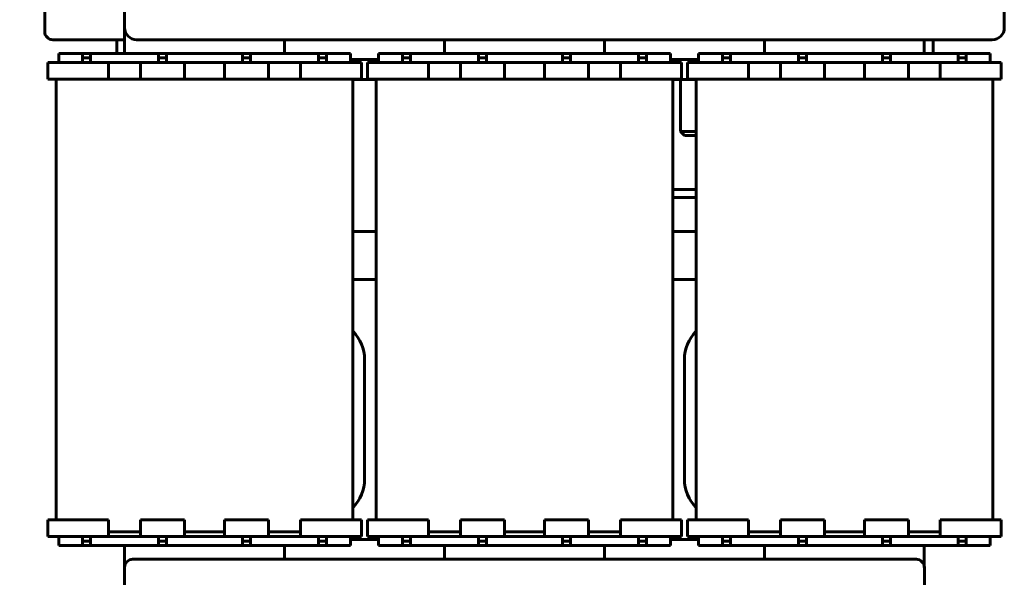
# Model space of a CAD drawing. Header units: millimetres. Extents: x 0 to 297, y 0 to 420.
# Tile 3 of 11: x 104 to 227, y 87 to 156. Entities that reach past the tile are written whole.
import ezdxf

# ---------------------------------------------------------------- set-up
doc = ezdxf.new("R2010")
doc.units = ezdxf.units.MM
doc.linetypes.add('K5LT_BASIC', pattern=[0])
doc.linetypes.add('K5LT_THIN', pattern=[0])
doc.layers.add('Системный слой', color=7, linetype='Continuous')
doc.styles.add('KDIMTEXTSTYLE', font='GOST_AU.SHX', dxfattribs={"width": 0.96, "oblique": 15, "height": 5})
doc.dimstyles.new('KDIMSTYLE (0.50)', dxfattribs={"dimtxt": 5, "dimasz": 1, "dimexe": 2, "dimexo": 0, "dimgap": 1, "dimtad": 1, "dimlfac": 2, "dimtxsty": 'KDIMTEXTSTYLE', "dimsah": 1, "dimcen": 0, "dimdle": 1, "dimadec": 0, "dimazin": 0, "dimtfac": 0.667, "dimtmove": 0, "dimatfit": 3, "dimfxl": 1, "dimtvp": 1, "dimtolj": 1, "dimtzin": 0, "dimarcsym": 0})

# ---------------------------------------------------------------- blocks, each defined once
blk = doc.blocks.new('U9')
at = {"layer": 'Системный слой', "color": 150, "linetype": 'K5LT_BASIC', "lineweight": 60, "true_color": 0x0080ff}
for p, q in [((177.15, 152.05), (177.15, 153.77)), ((177.15, 88.77), (177.15, 90.5))]:
    blk.add_line(p, q, dxfattribs=at)
blk = doc.blocks.new('U10')
at = {"layer": 'Системный слой', "color": 150, "linetype": 'K5LT_BASIC', "lineweight": 60, "true_color": 0x0080ff}
for p, q in [((157.15, 153.77), (157.15, 152.05)), ((157.15, 90.5), (157.15, 88.77))]:
    blk.add_line(p, q, dxfattribs=at)
blk = doc.blocks.new('U12')
at = {"layer": 'Системный слой', "color": 150, "linetype": 'K5LT_BASIC', "lineweight": 60, "true_color": 0x0080ff}
for p, q in [((195.15, 148.85), (199.15, 148.85)), ((204.65, 148.85), (209.65, 148.85)), ((215.15, 148.85), (219.15, 148.85))]:
    blk.add_line(p, q, dxfattribs=at)
blk = doc.blocks.new('U13')
at = {"layer": 'Системный слой', "color": 150, "linetype": 'K5LT_BASIC', "lineweight": 60, "true_color": 0x0080ff}
for p, q in [((195.15, 92.2), (199.15, 92.2)), ((204.65, 92.2), (209.65, 92.2)), ((215.15, 92.2), (219.15, 92.2))]:
    blk.add_line(p, q, dxfattribs=at)
blk = doc.blocks.new('U21')
at = {"layer": 'Системный слой', "color": 150, "linetype": 'K5LT_BASIC', "lineweight": 60, "true_color": 0x0080ff}
for p, q in [((115.15, 148.85), (119.15, 148.85)), ((124.65, 148.85), (129.65, 148.85)), ((135.15, 148.85), (139.15, 148.85))]:
    blk.add_line(p, q, dxfattribs=at)
blk = doc.blocks.new('U22')
at = {"layer": 'Системный слой', "color": 150, "linetype": 'K5LT_BASIC', "lineweight": 60, "true_color": 0x0080ff}
for p, q in [((115.15, 92.2), (119.15, 92.2)), ((124.65, 92.2), (129.65, 92.2)), ((135.15, 92.2), (139.15, 92.2))]:
    blk.add_line(p, q, dxfattribs=at)
blk = doc.blocks.new('U23')
at = {"layer": 'Системный слой', "color": 150, "linetype": 'K5LT_BASIC', "lineweight": 60, "true_color": 0x0080ff}
for p, q in [((217.15, 152.05), (217.15, 153.77)), ((217.15, 87.77), (217.15, 90.5))]:
    blk.add_line(p, q, dxfattribs=at)
blk = doc.blocks.new('U24')
at = {"layer": 'Системный слой', "color": 150, "linetype": 'K5LT_BASIC', "lineweight": 60, "true_color": 0x0080ff}
for p, q in [((197.15, 153.77), (197.15, 152.05)), ((197.15, 90.5), (197.15, 88.77))]:
    blk.add_line(p, q, dxfattribs=at)
blk = doc.blocks.new('U36')
at = {"layer": 'Системный слой', "color": 150, "linetype": 'K5LT_BASIC', "lineweight": 60, "true_color": 0x0080ff}
for p, q in [((137.15, 152.05), (137.15, 153.77)), ((137.15, 88.77), (137.15, 90.5))]:
    blk.add_line(p, q, dxfattribs=at)
blk = doc.blocks.new('U37')
at = {"layer": 'Системный слой', "color": 150, "linetype": 'K5LT_BASIC', "lineweight": 60, "true_color": 0x0080ff}
for p, q in [((117.15, 155.27), (117.15, 152.05)), ((117.15, 90.5), (117.15, 87.77))]:
    blk.add_line(p, q, dxfattribs=at)
blk = doc.blocks.new('U39')
at = {"layer": 'Системный слой', "color": 150, "linetype": 'K5LT_BASIC', "lineweight": 60, "true_color": 0x0080ff}
for p, q in [((155.15, 148.85), (159.15, 148.85)), ((164.65, 148.85), (169.65, 148.85)), ((175.15, 148.85), (179.15, 148.85))]:
    blk.add_line(p, q, dxfattribs=at)
blk = doc.blocks.new('U40')
at = {"layer": 'Системный слой', "color": 150, "linetype": 'K5LT_BASIC', "lineweight": 60, "true_color": 0x0080ff}
for p, q in [((155.15, 92.2), (159.15, 92.2)), ((164.65, 92.2), (169.65, 92.2)), ((175.15, 92.2), (179.15, 92.2))]:
    blk.add_line(p, q, dxfattribs=at)
blk = doc.blocks.new('U44')
at = {"layer": 'Системный слой', "color": 150, "linetype": 'K5LT_BASIC', "lineweight": 60, "true_color": 0x0080ff}
for p, q in [((145.7, 123.77), (148.6, 123.77)), ((185.7, 123.77), (188.6, 123.77))]:
    blk.add_line(p, q, dxfattribs=at)
blk = doc.blocks.new('U45')
at = {"layer": 'Системный слой', "color": 150, "linetype": 'K5LT_BASIC', "lineweight": 60, "true_color": 0x0080ff}
for p, q in [((148.6, 148.77), (145.7, 148.77)), ((188.6, 148.77), (185.7, 148.77))]:
    blk.add_line(p, q, dxfattribs=at)
blk = doc.blocks.new('KDIMARROW_01')
at = {"layer": 'Системный слой'}
blk.add_hatch(color=0, dxfattribs=at).paths.add_polyline_path([(-5, -0.66), (0, 0), (-5, 0.66), (-4.5, 0)])
at = {"layer": 'Системный слой', "color": 0, "linetype": 'K5LT_THIN', "lineweight": 18}
for p, q in [((-4.5, 0), (-5, 0.66)), ((-5, 0.66), (0, 0)), ((0, 0), (-5, -0.66)), ((-5, -0.66), (-4.5, 0)), ((0, 0), (-1, 0))]:
    blk.add_line(p, q, dxfattribs=at)

msp = doc.modelspace()

# ---------------------------------------------------------------- linework, layer by layer
at = {"layer": 'Системный слой', "color": 150, "linetype": 'K5LT_BASIC', "lineweight": 60, "true_color": 0x0080ff}
for p, q in [((117.1547, 177.2725), (117.1547, 155.2725)), ((107.1547, 170.2725), (107.1547, 154.7725)), ((227.1547, 155.2725), (227.1547, 169.7725)), ((108.1547, 153.7725), (117.1547, 153.7725)), ((116.1578, 153.7725), (116.1578, 152.0475)), ((118.6547, 153.7725), (225.6547, 153.7725)), ((218.2493, 153.7725), (218.2493, 152.0475)), ((108.9047, 152.0475), (111.9047, 152.0475)), ((108.9047, 152.0475), (108.9047, 150.9225)), ((112.9047, 152.0475), (111.9047, 152.0475)), ((111.9047, 151.485), (111.9047, 152.0475)), ((112.9047, 151.485), (111.9047, 151.485)), ((111.9047, 151.485), (111.9047, 150.9225)), ((112.9047, 152.0475), (112.9047, 151.485)), ((112.9047, 152.0475), (121.4047, 152.0475)), ((112.9047, 151.485), (112.9047, 150.9225)), ((122.4047, 152.0475), (121.4047, 152.0475)), ((121.4047, 151.485), (121.4047, 152.0475)), ((122.4047, 151.485), (121.4047, 151.485)), ((121.4047, 151.485), (121.4047, 150.9225)), ((122.4047, 152.0475), (131.9047, 152.0475)), ((122.4047, 152.0475), (122.4047, 151.485)), ((122.4047, 151.485), (122.4047, 150.9225)), ((131.9047, 152.0475), (132.9047, 152.0475)), ((131.9047, 151.485), (131.9047, 152.0475)), ((131.9047, 151.485), (132.9047, 151.485)), ((131.9047, 151.485), (131.9047, 150.9225)), ((132.9047, 151.485), (132.9047, 152.0475)), ((132.9047, 152.0475), (141.4047, 152.0475)), ((132.9047, 151.485), (132.9047, 150.9225)), ((141.4047, 151.485), (141.4047, 152.0475)), ((141.4047, 152.0475), (142.4047, 152.0475)), ((141.4047, 151.485), (142.4047, 151.485)), ((141.4047, 151.485), (141.4047, 150.9225)), ((142.4047, 151.485), (142.4047, 152.0475)), ((142.4047, 152.0475), (145.4047, 152.0475)), ((142.4047, 151.485), (142.4047, 150.9225)), ((145.4047, 152.0475), (145.4047, 150.9225)), ((148.9047, 152.0475), (151.9047, 152.0475)), ((148.9047, 152.0475), (148.9047, 150.9225)), ((152.9047, 152.0475), (151.9047, 152.0475)), ((151.9047, 151.485), (151.9047, 152.0475)), ((152.9047, 151.485), (151.9047, 151.485)), ((151.9047, 151.485), (151.9047, 150.9225)), ((152.9047, 152.0475), (152.9047, 151.485)), ((152.9047, 152.0475), (161.4047, 152.0475)), ((152.9047, 151.485), (152.9047, 150.9225)), ((162.4047, 152.0475), (161.4047, 152.0475)), ((161.4047, 151.485), (161.4047, 152.0475)), ((162.4047, 151.485), (161.4047, 151.485)), ((161.4047, 151.485), (161.4047, 150.9225)), ((162.4047, 152.0475), (171.9047, 152.0475)), ((162.4047, 152.0475), (162.4047, 151.485)), ((162.4047, 151.485), (162.4047, 150.9225)), ((171.9047, 152.0475), (172.9047, 152.0475)), ((171.9047, 151.485), (171.9047, 152.0475)), ((171.9047, 151.485), (172.9047, 151.485)), ((171.9047, 151.485), (171.9047, 150.9225)), ((172.9047, 151.485), (172.9047, 152.0475)), ((172.9047, 152.0475), (181.4047, 152.0475)), ((172.9047, 151.485), (172.9047, 150.9225)), ((181.4047, 151.485), (181.4047, 152.0475)), ((181.4047, 152.0475), (182.4047, 152.0475)), ((181.4047, 151.485), (182.4047, 151.485)), ((181.4047, 151.485), (181.4047, 150.9225)), ((182.4047, 151.485), (182.4047, 152.0475)), ((182.4047, 152.0475), (185.4047, 152.0475)), ((182.4047, 151.485), (182.4047, 150.9225)), ((185.4047, 152.0475), (185.4047, 150.9225)), ((188.9047, 152.0475), (191.9047, 152.0475)), ((188.9047, 152.0475), (188.9047, 150.9225)), ((192.9047, 152.0475), (191.9047, 152.0475)), ((191.9047, 151.485), (191.9047, 152.0475)), ((192.9047, 151.485), (191.9047, 151.485)), ((191.9047, 151.485), (191.9047, 150.9225)), ((192.9047, 152.0475), (192.9047, 151.485)), ((192.9047, 152.0475), (201.4047, 152.0475)), ((192.9047, 151.485), (192.9047, 150.9225)), ((202.4047, 152.0475), (201.4047, 152.0475)), ((201.4047, 151.485), (201.4047, 152.0475)), ((202.4047, 151.485), (201.4047, 151.485)), ((201.4047, 151.485), (201.4047, 150.9225)), ((202.4047, 152.0475), (211.9047, 152.0475)), ((202.4047, 152.0475), (202.4047, 151.485)), ((202.4047, 151.485), (202.4047, 150.9225)), ((211.9047, 152.0475), (212.9047, 152.0475)), ((211.9047, 151.485), (211.9047, 152.0475)), ((211.9047, 151.485), (212.9047, 151.485)), ((211.9047, 151.485), (211.9047, 150.9225)), ((212.9047, 151.485), (212.9047, 152.0475)), ((212.9047, 152.0475), (221.4047, 152.0475)), ((212.9047, 151.485), (212.9047, 150.9225)), ((221.4047, 151.485), (221.4047, 152.0475)), ((221.4047, 152.0475), (222.4047, 152.0475)), ((221.4047, 151.485), (222.4047, 151.485)), ((221.4047, 151.485), (221.4047, 150.9225)), ((222.4047, 151.485), (222.4047, 152.0475)), ((222.4047, 152.0475), (225.4047, 152.0475)), ((222.4047, 151.485), (222.4047, 150.9225)), ((225.4047, 152.0475), (225.4047, 150.9225)), ((107.5297, 150.9225), (112.5297, 150.9225)), ((107.5297, 148.8475), (107.5297, 150.9225)), ((112.5297, 150.9225), (114.1547, 150.9225)), ((114.1547, 150.9225), (115.1547, 150.9225)), ((119.1547, 150.9225), (115.1547, 150.9225)), ((115.1547, 150.9225), (115.1547, 148.8475)), ((119.1547, 148.8475), (119.1547, 150.9225)), ((119.1547, 150.9225), (120.1547, 150.9225)), ((120.1547, 150.9225), (123.6547, 150.9225)), ((123.6547, 150.9225), (124.6547, 150.9225)), ((129.6547, 150.9225), (124.6547, 150.9225)), ((124.6547, 150.9225), (124.6547, 148.8475)), ((129.6547, 150.9225), (130.6547, 150.9225)), ((129.6547, 148.8475), (129.6547, 150.9225)), ((130.6547, 150.9225), (134.1547, 150.9225)), ((134.1547, 150.9225), (135.1547, 150.9225)), ((135.1547, 150.9225), (135.1547, 148.8475)), ((139.1547, 150.9225), (135.1547, 150.9225)), ((139.1547, 150.9225), (140.1547, 150.9225)), ((139.1547, 148.8475), (139.1547, 150.9225)), ((140.1547, 150.9225), (141.7797, 150.9225)), ((141.7797, 150.9225), (146.7797, 150.9225)), ((148.9047, 151.2725), (145.4047, 151.2725)), ((146.7797, 150.9225), (146.7797, 148.8475)), ((147.5297, 150.9225), (152.5297, 150.9225)), ((147.5297, 148.8475), (147.5297, 150.9225)), ((152.5297, 150.9225), (154.1547, 150.9225)), ((154.1547, 150.9225), (155.1547, 150.9225)), ((159.1547, 150.9225), (155.1547, 150.9225)), ((155.1547, 150.9225), (155.1547, 148.8475)), ((159.1547, 148.8475), (159.1547, 150.9225)), ((159.1547, 150.9225), (160.1547, 150.9225)), ((160.1547, 150.9225), (163.6547, 150.9225)), ((163.6547, 150.9225), (164.6547, 150.9225)), ((169.6547, 150.9225), (164.6547, 150.9225)), ((164.6547, 150.9225), (164.6547, 148.8475)), ((169.6547, 150.9225), (170.6547, 150.9225)), ((169.6547, 148.8475), (169.6547, 150.9225)), ((170.6547, 150.9225), (174.1547, 150.9225)), ((174.1547, 150.9225), (175.1547, 150.9225)), ((175.1547, 150.9225), (175.1547, 148.8475)), ((179.1547, 150.9225), (175.1547, 150.9225)), ((179.1547, 150.9225), (180.1547, 150.9225)), ((179.1547, 148.8475), (179.1547, 150.9225)), ((180.1547, 150.9225), (181.7797, 150.9225)), ((181.7797, 150.9225), (186.7797, 150.9225)), ((188.9047, 151.2725), (185.4047, 151.2725)), ((186.7797, 150.9225), (186.7797, 148.8475)), ((187.5297, 150.9225), (192.5297, 150.9225)), ((187.5297, 148.8475), (187.5297, 150.9225)), ((192.5297, 150.9225), (194.1547, 150.9225)), ((194.1547, 150.9225), (195.1547, 150.9225)), ((199.1547, 150.9225), (195.1547, 150.9225)), ((195.1547, 150.9225), (195.1547, 148.8475)), ((199.1547, 148.8475), (199.1547, 150.9225)), ((199.1547, 150.9225), (200.1547, 150.9225)), ((200.1547, 150.9225), (203.6547, 150.9225)), ((203.6547, 150.9225), (204.6547, 150.9225)), ((209.6547, 150.9225), (204.6547, 150.9225)), ((204.6547, 150.9225), (204.6547, 148.8475)), ((209.6547, 150.9225), (210.6547, 150.9225)), ((209.6547, 148.8475), (209.6547, 150.9225)), ((210.6547, 150.9225), (214.1547, 150.9225)), ((214.1547, 150.9225), (215.1547, 150.9225)), ((215.1547, 150.9225), (215.1547, 148.8475)), ((219.1547, 150.9225), (215.1547, 150.9225)), ((219.1547, 150.9225), (220.1547, 150.9225)), ((219.1547, 148.8475), (219.1547, 150.9225)), ((220.1547, 150.9225), (221.7797, 150.9225)), ((221.7797, 150.9225), (226.7797, 150.9225)), ((226.7797, 150.9225), (226.7797, 148.8475)), ((112.5297, 148.8475), (107.5297, 148.8475)), ((108.6047, 93.6975), (108.6047, 148.8475)), ((112.5297, 148.8475), (114.1547, 148.8475)), ((115.1547, 148.8475), (114.1547, 148.8475)), ((120.1547, 148.8475), (119.1547, 148.8475)), ((120.1547, 148.8475), (123.6547, 148.8475)), ((124.6547, 148.8475), (123.6547, 148.8475)), ((130.6547, 148.8475), (129.6547, 148.8475)), ((130.6547, 148.8475), (134.1547, 148.8475)), ((135.1547, 148.8475), (134.1547, 148.8475)), ((140.1547, 148.8475), (139.1547, 148.8475)), ((140.1547, 148.8475), (141.7797, 148.8475)), ((146.7797, 148.8475), (141.7797, 148.8475)), ((145.7047, 148.8475), (145.7047, 93.6975)), ((152.5297, 148.8475), (147.5297, 148.8475)), ((148.6047, 93.6975), (148.6047, 148.8475)), ((152.5297, 148.8475), (154.1547, 148.8475)), ((155.1547, 148.8475), (154.1547, 148.8475)), ((160.1547, 148.8475), (159.1547, 148.8475)), ((160.1547, 148.8475), (163.6547, 148.8475)), ((164.6547, 148.8475), (163.6547, 148.8475)), ((170.6547, 148.8475), (169.6547, 148.8475)), ((170.6547, 148.8475), (174.1547, 148.8475)), ((175.1547, 148.8475), (174.1547, 148.8475)), ((180.1547, 148.8475), (179.1547, 148.8475)), ((180.1547, 148.8475), (181.7797, 148.8475)), ((186.7797, 148.8475), (181.7797, 148.8475)), ((185.7047, 148.8475), (185.7047, 93.6975)), ((186.6547, 142.2725), (186.6547, 148.7725)), ((192.5297, 148.8475), (187.5297, 148.8475)), ((188.6047, 93.6975), (188.6047, 148.8475)), ((192.5297, 148.8475), (194.1547, 148.8475)), ((195.1547, 148.8475), (194.1547, 148.8475)), ((200.1547, 148.8475), (199.1547, 148.8475)), ((200.1547, 148.8475), (203.6547, 148.8475)), ((204.6547, 148.8475), (203.6547, 148.8475)), ((210.6547, 148.8475), (209.6547, 148.8475)), ((210.6547, 148.8475), (214.1547, 148.8475)), ((215.1547, 148.8475), (214.1547, 148.8475)), ((220.1547, 148.8475), (219.1547, 148.8475)), ((220.1547, 148.8475), (221.7797, 148.8475)), ((226.7797, 148.8475), (221.7797, 148.8475)), ((225.7047, 148.8475), (225.7047, 93.6975)), ((187.1547, 141.7725), (186.6547, 142.2725)), ((186.6547, 142.2725), (188.6047, 142.2725)), ((188.6047, 141.7725), (187.1547, 141.7725)), ((185.7047, 135.0225), (188.6047, 135.0225)), ((185.7047, 134.0225), (188.6047, 134.0225)), ((145.7047, 129.7725), (148.6047, 129.7725)), ((185.7047, 129.7725), (188.6047, 129.7725)), ((145.7047, 117.2725), (145.7254, 117.2725)), ((188.5839, 117.2725), (188.6047, 117.2725)), ((147.1547, 98.7725), (147.1547, 113.7725)), ((187.1547, 113.7725), (187.1547, 98.7725)), ((107.5297, 91.6225), (107.5297, 93.6975)), ((107.5297, 93.6975), (112.5297, 93.6975)), ((112.5297, 93.6975), (114.1547, 93.6975)), ((114.1547, 93.6975), (115.1547, 93.6975)), ((115.1547, 93.6975), (115.1547, 91.6225)), ((119.1547, 93.6975), (120.1547, 93.6975)), ((119.1547, 91.6225), (119.1547, 93.6975)), ((120.1547, 93.6975), (123.6547, 93.6975)), ((123.6547, 93.6975), (124.6547, 93.6975)), ((124.6547, 93.6975), (124.6547, 91.6225)), ((129.6547, 93.6975), (130.6547, 93.6975)), ((129.6547, 91.6225), (129.6547, 93.6975)), ((130.6547, 93.6975), (134.1547, 93.6975)), ((134.1547, 93.6975), (135.1547, 93.6975)), ((135.1547, 93.6975), (135.1547, 91.6225)), ((139.1547, 93.6975), (140.1547, 93.6975)), ((139.1547, 91.6225), (139.1547, 93.6975)), ((140.1547, 93.6975), (141.7797, 93.6975)), ((141.7797, 93.6975), (146.7797, 93.6975)), ((146.7797, 93.6975), (146.7797, 91.6225)), ((147.5297, 91.6225), (147.5297, 93.6975)), ((147.5297, 93.6975), (152.5297, 93.6975)), ((152.5297, 93.6975), (154.1547, 93.6975)), ((154.1547, 93.6975), (155.1547, 93.6975)), ((155.1547, 93.6975), (155.1547, 91.6225)), ((159.1547, 93.6975), (160.1547, 93.6975)), ((159.1547, 91.6225), (159.1547, 93.6975)), ((160.1547, 93.6975), (163.6547, 93.6975)), ((163.6547, 93.6975), (164.6547, 93.6975)), ((164.6547, 93.6975), (164.6547, 91.6225)), ((169.6547, 93.6975), (170.6547, 93.6975)), ((169.6547, 91.6225), (169.6547, 93.6975)), ((170.6547, 93.6975), (174.1547, 93.6975)), ((174.1547, 93.6975), (175.1547, 93.6975)), ((175.1547, 93.6975), (175.1547, 91.6225)), ((179.1547, 93.6975), (180.1547, 93.6975)), ((179.1547, 91.6225), (179.1547, 93.6975)), ((180.1547, 93.6975), (181.7797, 93.6975)), ((181.7797, 93.6975), (186.7797, 93.6975)), ((186.7797, 93.6975), (186.7797, 91.6225)), ((187.5297, 91.6225), (187.5297, 93.6975)), ((187.5297, 93.6975), (192.5297, 93.6975)), ((192.5297, 93.6975), (194.1547, 93.6975)), ((194.1547, 93.6975), (195.1547, 93.6975)), ((195.1547, 93.6975), (195.1547, 91.6225)), ((199.1547, 93.6975), (200.1547, 93.6975)), ((199.1547, 91.6225), (199.1547, 93.6975)), ((200.1547, 93.6975), (203.6547, 93.6975)), ((203.6547, 93.6975), (204.6547, 93.6975)), ((204.6547, 93.6975), (204.6547, 91.6225)), ((209.6547, 93.6975), (210.6547, 93.6975)), ((209.6547, 91.6225), (209.6547, 93.6975)), ((210.6547, 93.6975), (214.1547, 93.6975)), ((214.1547, 93.6975), (215.1547, 93.6975)), ((215.1547, 93.6975), (215.1547, 91.6225)), ((219.1547, 93.6975), (220.1547, 93.6975)), ((219.1547, 91.6225), (219.1547, 93.6975)), ((220.1547, 93.6975), (221.7797, 93.6975)), ((221.7797, 93.6975), (226.7797, 93.6975)), ((226.7797, 93.6975), (226.7797, 91.6225)), ((112.5297, 91.6225), (107.5297, 91.6225)), ((108.9047, 90.4975), (108.9047, 91.6225)), ((111.9047, 91.06), (111.9047, 91.6225)), ((112.5297, 91.6225), (114.1547, 91.6225)), ((112.9047, 91.06), (112.9047, 91.6225)), ((115.1547, 91.6225), (114.1547, 91.6225)), ((119.1547, 91.6225), (115.1547, 91.6225)), ((120.1547, 91.6225), (119.1547, 91.6225)), ((120.1547, 91.6225), (123.6547, 91.6225)), ((121.4047, 91.06), (121.4047, 91.6225)), ((122.4047, 91.06), (122.4047, 91.6225)), ((124.6547, 91.6225), (123.6547, 91.6225)), ((129.6547, 91.6225), (124.6547, 91.6225)), ((130.6547, 91.6225), (129.6547, 91.6225)), ((130.6547, 91.6225), (134.1547, 91.6225)), ((131.9047, 91.06), (131.9047, 91.6225)), ((132.9047, 91.06), (132.9047, 91.6225)), ((135.1547, 91.6225), (134.1547, 91.6225)), ((139.1547, 91.6225), (135.1547, 91.6225)), ((140.1547, 91.6225), (139.1547, 91.6225)), ((140.1547, 91.6225), (141.7797, 91.6225)), ((141.4047, 91.06), (141.4047, 91.6225)), ((146.7797, 91.6225), (141.7797, 91.6225)), ((142.4047, 91.06), (142.4047, 91.6225)), ((145.4047, 90.4975), (145.4047, 91.6225)), ((145.4047, 91.2725), (148.9047, 91.2725)), ((152.5297, 91.6225), (147.5297, 91.6225)), ((148.9047, 90.4975), (148.9047, 91.6225)), ((151.9047, 91.06), (151.9047, 91.6225)), ((152.5297, 91.6225), (154.1547, 91.6225)), ((152.9047, 91.06), (152.9047, 91.6225)), ((155.1547, 91.6225), (154.1547, 91.6225)), ((159.1547, 91.6225), (155.1547, 91.6225)), ((160.1547, 91.6225), (159.1547, 91.6225)), ((160.1547, 91.6225), (163.6547, 91.6225)), ((161.4047, 91.06), (161.4047, 91.6225)), ((162.4047, 91.06), (162.4047, 91.6225)), ((164.6547, 91.6225), (163.6547, 91.6225)), ((169.6547, 91.6225), (164.6547, 91.6225)), ((170.6547, 91.6225), (169.6547, 91.6225)), ((170.6547, 91.6225), (174.1547, 91.6225)), ((171.9047, 91.06), (171.9047, 91.6225)), ((172.9047, 91.06), (172.9047, 91.6225)), ((175.1547, 91.6225), (174.1547, 91.6225)), ((179.1547, 91.6225), (175.1547, 91.6225)), ((180.1547, 91.6225), (179.1547, 91.6225)), ((180.1547, 91.6225), (181.7797, 91.6225)), ((181.4047, 91.06), (181.4047, 91.6225)), ((186.7797, 91.6225), (181.7797, 91.6225)), ((182.4047, 91.06), (182.4047, 91.6225)), ((185.4047, 90.4975), (185.4047, 91.6225)), ((185.4047, 91.2725), (188.9047, 91.2725)), ((192.5297, 91.6225), (187.5297, 91.6225)), ((188.9047, 90.4975), (188.9047, 91.6225)), ((191.9047, 91.06), (191.9047, 91.6225)), ((192.5297, 91.6225), (194.1547, 91.6225)), ((192.9047, 91.06), (192.9047, 91.6225)), ((195.1547, 91.6225), (194.1547, 91.6225)), ((199.1547, 91.6225), (195.1547, 91.6225)), ((200.1547, 91.6225), (199.1547, 91.6225)), ((200.1547, 91.6225), (203.6547, 91.6225)), ((201.4047, 91.06), (201.4047, 91.6225)), ((202.4047, 91.06), (202.4047, 91.6225)), ((204.6547, 91.6225), (203.6547, 91.6225)), ((209.6547, 91.6225), (204.6547, 91.6225)), ((210.6547, 91.6225), (209.6547, 91.6225)), ((210.6547, 91.6225), (214.1547, 91.6225)), ((211.9047, 91.06), (211.9047, 91.6225)), ((212.9047, 91.06), (212.9047, 91.6225)), ((215.1547, 91.6225), (214.1547, 91.6225)), ((219.1547, 91.6225), (215.1547, 91.6225)), ((220.1547, 91.6225), (219.1547, 91.6225)), ((220.1547, 91.6225), (221.7797, 91.6225)), ((221.4047, 91.06), (221.4047, 91.6225)), ((226.7797, 91.6225), (221.7797, 91.6225)), ((222.4047, 91.06), (222.4047, 91.6225)), ((225.4047, 90.4975), (225.4047, 91.6225)), ((108.9047, 90.4975), (111.9047, 90.4975)), ((111.9047, 91.06), (111.9047, 90.4975)), ((112.9047, 91.06), (111.9047, 91.06)), ((112.9047, 90.4975), (111.9047, 90.4975)), ((112.9047, 91.06), (112.9047, 90.4975)), ((112.9047, 90.4975), (121.4047, 90.4975)), ((122.4047, 91.06), (121.4047, 91.06)), ((121.4047, 91.06), (121.4047, 90.4975)), ((122.4047, 90.4975), (121.4047, 90.4975)), ((122.4047, 91.06), (122.4047, 90.4975)), ((122.4047, 90.4975), (131.9047, 90.4975)), ((131.9047, 90.4975), (131.9047, 91.06)), ((131.9047, 91.06), (132.9047, 91.06)), ((131.9047, 90.4975), (132.9047, 90.4975)), ((132.9047, 91.06), (132.9047, 90.4975)), ((132.9047, 90.4975), (141.4047, 90.4975)), ((141.4047, 90.4975), (141.4047, 91.06)), ((141.4047, 91.06), (142.4047, 91.06)), ((141.4047, 90.4975), (142.4047, 90.4975)), ((142.4047, 91.06), (142.4047, 90.4975)), ((142.4047, 90.4975), (145.4047, 90.4975)), ((148.9047, 90.4975), (151.9047, 90.4975)), ((151.9047, 91.06), (151.9047, 90.4975)), ((152.9047, 91.06), (151.9047, 91.06)), ((152.9047, 90.4975), (151.9047, 90.4975)), ((152.9047, 91.06), (152.9047, 90.4975)), ((152.9047, 90.4975), (161.4047, 90.4975)), ((162.4047, 91.06), (161.4047, 91.06)), ((161.4047, 91.06), (161.4047, 90.4975)), ((162.4047, 90.4975), (161.4047, 90.4975)), ((162.4047, 91.06), (162.4047, 90.4975)), ((162.4047, 90.4975), (171.9047, 90.4975)), ((171.9047, 90.4975), (171.9047, 91.06)), ((171.9047, 91.06), (172.9047, 91.06)), ((171.9047, 90.4975), (172.9047, 90.4975)), ((172.9047, 91.06), (172.9047, 90.4975)), ((172.9047, 90.4975), (181.4047, 90.4975)), ((181.4047, 90.4975), (181.4047, 91.06)), ((181.4047, 91.06), (182.4047, 91.06)), ((181.4047, 90.4975), (182.4047, 90.4975)), ((182.4047, 91.06), (182.4047, 90.4975)), ((182.4047, 90.4975), (185.4047, 90.4975)), ((188.9047, 90.4975), (191.9047, 90.4975)), ((191.9047, 91.06), (191.9047, 90.4975)), ((192.9047, 91.06), (191.9047, 91.06)), ((192.9047, 90.4975), (191.9047, 90.4975)), ((192.9047, 91.06), (192.9047, 90.4975)), ((192.9047, 90.4975), (201.4047, 90.4975)), ((202.4047, 91.06), (201.4047, 91.06)), ((201.4047, 91.06), (201.4047, 90.4975)), ((202.4047, 90.4975), (201.4047, 90.4975)), ((202.4047, 91.06), (202.4047, 90.4975)), ((202.4047, 90.4975), (211.9047, 90.4975)), ((211.9047, 90.4975), (211.9047, 91.06)), ((211.9047, 91.06), (212.9047, 91.06)), ((211.9047, 90.4975), (212.9047, 90.4975)), ((212.9047, 91.06), (212.9047, 90.4975)), ((212.9047, 90.4975), (221.4047, 90.4975)), ((221.4047, 90.4975), (221.4047, 91.06)), ((221.4047, 91.06), (222.4047, 91.06)), ((221.4047, 90.4975), (222.4047, 90.4975)), ((222.4047, 91.06), (222.4047, 90.4975)), ((222.4047, 90.4975), (225.4047, 90.4975)), ((216.1547, 88.7725), (118.1547, 88.7725)), ((117.1547, 87.7725), (117.1547, 71.2725)), ((217.1547, 87.7725), (217.1547, 71.2725))]:
    msp.add_line(p, q, dxfattribs=at)
for centre, radius, start, end in [((118.6547, 155.2725), 1.5, 180, 270), ((225.6547, 155.2725), 1.5, 270, 0), ((108.1547, 154.7725), 1, 180, 270), ((142.1547, 113.7725), 5, 0, 44.765085), ((192.1547, 113.7725), 5, 135.234915, 180), ((142.1547, 98.7725), 5, 315.234915, 0), ((192.1547, 98.7725), 5, 180, 224.765085), ((118.1547, 87.7725), 1, 90, 180), ((216.1547, 87.7725), 1, 0, 90)]:
    msp.add_arc(centre, radius, start, end, dxfattribs=at)

# ---------------------------------------------------------------- block references
at = {"layer": 'Системный слой'}
for name in ['U37', 'U36', 'U10', 'U9', 'U24', 'U23', 'U21', 'U45', 'U39', 'U12', 'U44', 'U22', 'U40', 'U13']:
    msp.add_blockref(name, (0, 0), dxfattribs=at)

# ---------------------------------------------------------------- dimensions: what is measured, and where the dimension line sits
at = {"layer": 'Системный слой', "color": 7}
msp.add_linear_dim(base=(97.1547, 208.7725), p1=(118.1547, 69.7725), p2=(117.1547, 208.7725), angle=90, location=(97.1547, 139.2725), text='\\H5.0;\\W0.965;\\Q15;\\H5.0;\\W0.965;\\Q15;\\Q15;В', dimstyle='KDIMSTYLE (0.50)', override={"dimexo": 0, "dimblk1": 'KDIMARROW_01', "dimblk2": 'KDIMARROW_01', "dimse1": 0, "dimse2": 0, "dimclrt": 7, "dimtolj": 1}, dxfattribs=at).render()

doc.saveas('drawing.dxf')
